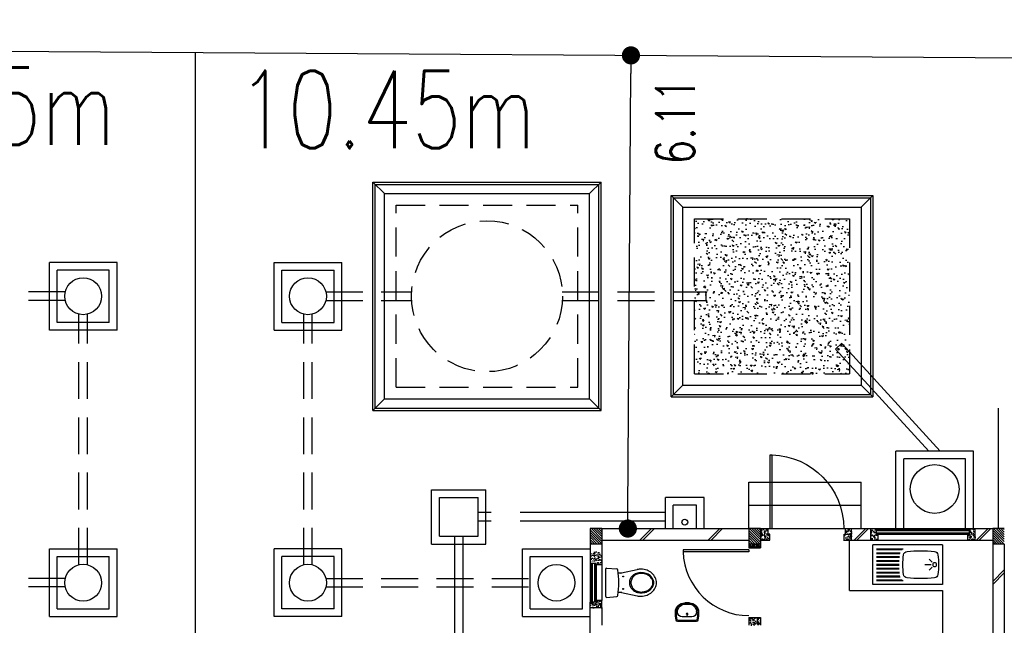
# Model space of a CAD drawing. Header units: millimetres. Extents: x 301 to 1479, y 491 to 1341.
# Tile 165 of 256: x 392 to 404, y 691 to 699. Entities that reach past the tile are written whole.
import ezdxf

# ---------------------------------------------------------------- set-up
doc = ezdxf.new("R2010")
doc.units = ezdxf.units.MM
doc.header["$LTSCALE"] = 1.5
doc.header["$MEASUREMENT"] = 0
for name, pattern in [('HIDDEN', [0.375, 0.25, -0.125]), ('HIDDEN2', [4.7625, 3.175, -1.5875]), ('PHANTOM2', [1.25, 0.625, -0.125, 0.125, -0.125, 0.125, -0.125])]:
    doc.linetypes.add(name, pattern=pattern)
for name, color, linetype in [('AP&SA', 254, 'HIDDEN'), ('Blk', 7, 'Continuous'), ('Block', 46, 'Continuous'), ('boundary', 3, 'Continuous'), ('Boundary Wall', 64, 'Continuous'), ('BWCN', 4, 'Continuous'), ('DIM', 6, 'Continuous'), ('DOOR', 3, 'Continuous'), ('Ele', 8, 'Continuous'), ('HATCH', 7, 'Continuous'), ('Hatch Aggregate', 252, 'Continuous'), ('Hatch Col. C1 GF Ext.', 84, 'Continuous'), ('Hatch Stub Col', 251, 'Continuous'), ('Kerb', 251, 'Continuous'), ('P. Grease Trap', 64, 'Continuous'), ('P. Septic tank', 2, 'Continuous'), ('P. Sewr Manhole', 49, 'Continuous'), ('PVC Pipe 110', 69, 'Continuous'), ('PVC RWP 75', 77, 'Continuous'), ('PVC Sewer Pipe 110', 24, 'Continuous'), ('SANIT', 8, 'Continuous'), ('TEXT', 7, 'Continuous'), ('WINDOW', 1, 'Continuous')]:
    doc.layers.add(name, color=color, linetype=linetype)
doc.styles.add('RS1', font='romans.shx', dxfattribs={"width": 0.75, "height": 0.5})
doc.styles.add('RS2', font='romans.shx', dxfattribs={"width": 0.75, "height": 1})
doc.dimstyles.new('Souillac5', dxfattribs={"dimscale": 0.5, "dimtxt": 0.5, "dimasz": 0.47, "dimexe": 0, "dimexo": 1, "dimgap": 0.5, "dimtad": 1, "dimzin": 0, "dimdsep": 46, "dimtxsty": 'RS1', "dimblk": 'DOT', "dimcen": 3, "dimse1": 1, "dimse2": 1, "dimclrd": 6, "dimclre": 6, "dimclrt": 7, "dimaunit": 1, "dimadec": 0, "dimazin": 0, "dimtfac": 1, "dimtofl": 0, "dimtmove": 1, "dimatfit": 3, "dimfxl": 1, "dimtolj": 1, "dimtzin": 0, "dimlwe": -1, "dimarcsym": 0})
pattern_1 = [(50, (427.129014, 162.062746), (0.071726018, -0.0062752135), [0.0075, -0.0825]), (355, (427.129014, 162.062746), (-0.013875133, 0.075219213), [0.006, -0.066]), (100.451444, (427.13499, 162.06222), (0.057850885, 0.068943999), [0.006374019, -0.070114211]), (46.1842, (427.12901, 162.08275), (0.106724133, -0.016551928), [0.01125, -0.12375]), (96.635635, (427.13791, 162.08137), (0.093466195, 0.09741186), [0.009561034, -0.105171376]), (351.184164, (427.12901, 162.08275), (0.093466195, 0.09741186), [0.009, -0.099]), (21, (427.139014, 162.077746), (0.059690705, -0.040261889), [0.0075, -0.0825]), (326, (427.139014, 162.077746), (0.024331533, 0.072515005), [0.006, -0.066]), (71.451445, (427.14399, 162.07439), (0.084022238, 0.032253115), [0.006374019, -0.070114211]), (37.5, (427.129014, 162.062746), (0.0012159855, 0.0332893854), [0, -0.0652, 0, -0.067, 0, -0.06625]), (7.5, (427.129014, 162.062746), (0.0263069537, 0.0394411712), [0, -0.0382, 0, -0.0637, 0, -0.02525]), (327.5, (427.106714, 162.062746), (0.0533822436, -0.0022554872), [0, -0.025, 0, -0.078, 0, -0.1035]), (317.5, (427.096714, 162.062746), (0.058318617, 0.010010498), [0, -0.0325, 0, -0.0518, 0, -0.0735])]
pattern_2 = [(315, (448.28546, 157.028336), (0.0154679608, 0.0154679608), [])]
pattern_3 = [(50, (427.229014, 162.212746), (0.071726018, -0.0062752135), [0.0075, -0.0825]), (355, (427.229014, 162.212746), (-0.013875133, 0.075219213), [0.006, -0.066]), (100.451444, (427.23499, 162.21222), (0.057850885, 0.068943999), [0.006374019, -0.070114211]), (46.1842, (427.22901, 162.23275), (0.106724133, -0.016551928), [0.01125, -0.12375]), (96.635635, (427.23791, 162.23137), (0.093466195, 0.09741186), [0.009561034, -0.105171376]), (351.184164, (427.22901, 162.23275), (0.093466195, 0.09741186), [0.009, -0.099]), (21, (427.239014, 162.227746), (0.059690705, -0.040261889), [0.0075, -0.0825]), (326, (427.239014, 162.227746), (0.024331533, 0.072515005), [0.006, -0.066]), (71.451445, (427.24399, 162.22439), (0.084022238, 0.032253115), [0.006374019, -0.070114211]), (37.5, (427.229014, 162.212746), (0.0012159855, 0.0332893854), [0, -0.0652, 0, -0.067, 0, -0.06625]), (7.5, (427.229014, 162.212746), (0.0263069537, 0.0394411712), [0, -0.0382, 0, -0.0637, 0, -0.02525]), (327.5, (427.206714, 162.212746), (0.0533822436, -0.0022554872), [0, -0.025, 0, -0.078, 0, -0.1035]), (317.5, (427.196714, 162.212746), (0.058318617, 0.010010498), [0, -0.0325, 0, -0.0518, 0, -0.0735])]

# ---------------------------------------------------------------- blocks, each defined once
blk = doc.blocks.new('SSBSD90')
at = {"layer": 'Ele'}
for p, q in [((-900, 510), (0, 510)), ((-900, 510), (-900, 0)), ((0, 0), (0, 510)), ((-50, 460), (-395, 460)), ((-50, 450), (-382, 450)), ((-50, 410), (-355, 410)), ((-50, 400), (-352, 400)), ((-768, 287), (-729, 326)), ((-755, 255), (-675, 255)), ((-50, 360), (-346, 360)), ((-50, 350), (-345, 350)), ((-50, 310), (-342, 310)), ((-50, 300), (-341, 300)), ((-50, 260), (-340, 260)), ((-768, 223), (-729, 184)), ((-50, 150), (-346, 150)), ((-50, 160), (-345, 160)), ((-50, 200), (-342, 200)), ((-50, 210), (-341, 210)), ((-50, 250), (-340, 250)), ((-900, 0), (0, 0)), ((-50, 50), (-395, 50)), ((-50, 60), (-382, 60)), ((-50, 100), (-355, 100)), ((-50, 110), (-352, 110))]:
    blk.add_line(p, q, dxfattribs=at)
blk.add_circle((-800, 255), 25, dxfattribs=at)
for centre, radius, start, end in [((65, 255), 915, 172.0164, 187.9836), ((-792, 375), 50, 96.577, 172.0164), ((-620, -1113), 1548, 83.423, 96.577), ((-448, 375), 50, 7.9836, 83.423), ((-1305, 255), 915, 352.0164, 7.9836), ((-792, 135), 50, 187.9836, 263.423), ((-448, 135), 50, 276.577, 352.0164), ((-620, 1623), 1548, 263.423, 276.577)]:
    blk.add_arc(centre, radius, start, end, dxfattribs=at)
blk = doc.blocks.new('WC')
at = {"layer": 'SANIT'}
for p, q in [((-179, 0), (179, 0)), ((-189, -11), (-178, -142)), ((189, -11), (178, -142)), ((-127, -205), (-170, -408)), ((-125, -185), (-125, -161)), ((125, -185), (125, -161)), ((127, -205), (170, -408))]:
    blk.add_line(p, q, dxfattribs=at)
for points in [[(130, -455, 0.086378), (120, -397, 0.092622), (92, -349, 0.103078), (49, -316, 0.111925), (0, -305, 0.111925), (-49, -316, 0.103078), (-92, -349, 0.092622), (-120, -397, 0.086378), (-130, -455, 0.086378)], [(120, -455, 0.091554), (111, -405, 0.095342), (85, -363, 0.101238), (45, -335, 0.105842), (0, -325, 0.105842), (-45, -335, 0.101238), (-85, -363, 0.095342), (-111, -405, 0.091554), (-120, -455, 0.091554)], [(-175, -455, 0.087147), (-161, -533, 0.093047), (-124, -596, 0.102819), (-66, -640, 0.110985), (0, -655, 0.110985), (66, -640, 0.102819), (124, -596, 0.093047), (161, -533, 0.087147), (175, -455, 0.052217), (170, -408, 0.093047)], [(-170, -408, 0.052217), (-175, -455, 0.087147)], [(-130, -455, 0.079027), (-120, -520, 0.088191), (-92, -572, 0.105253), (-48, -608, 0.121599), (0, -620, 0.121599), (48, -608, 0.105253), (92, -572, 0.088191), (120, -520, 0.079027), (130, -455, 0.079027)], [(-120, -455, 0.077736), (-110, -516, 0.087342), (-85, -565, 0.105569), (-44, -599, 0.12344), (0, -610, 0.12344), (44, -599, 0.105569), (85, -565, 0.087342), (110, -516, 0.077736), (120, -455, 0.077736)]]:
    blk.add_lwpolyline(points, format="xyb", dxfattribs=at)
for centre in [(-80, -225), (80, -225)]:
    blk.add_circle(centre, 6, dxfattribs=at)
for centre, radius, start, end in [((-179, -10), 10, 90, 185.0425), ((179, -10), 10, 354.9575, 90), ((-163, -140), 15, 185.0425, 259.608), ((0, 746), 916, 259.608, 280.392), ((-225, -185), 100, 348.0437, 0), ((225, -185), 100, 180, 191.9563), ((163, -140), 15, 280.392, 354.9575)]:
    blk.add_arc(centre, radius, start, end, dxfattribs=at)
blk = doc.blocks.new('Wh1')
at = {"layer": 'SANIT'}
for p, q in [((197, 0), (-197, 0)), ((-205, -200), (-205, -217)), ((197, -20), (-197, -20)), ((105, -100), (-105, -100)), ((205, -200), (205, -217)), ((50, -380), (-50, -380)), ((50, -400), (-50, -400)), ((-30, -373), (30, -373))]:
    blk.add_line(p, q, dxfattribs=at)
blk.add_circle((0, -154), 20, dxfattribs=at)
for centre, radius, start, end in [((0, -200), 250, 180, 180), ((0, -200), 250, 0, 0), ((-197, -35), 35, 90, 167.7776), ((197, -35), 35, 12.2224, 90), ((567, -201), 817, 167.7776, 179.9598), ((-50, -200), 200, 180, 270), ((567, -201), 797, 167.7776, 179.9598), ((-50, -200), 180, 180, 270), ((-197, -35), 15, 90, 167.7776), ((-105, -200), 100, 90, 180), ((50, -200), 180, 270, 0), ((50, -200), 200, 270, 0), ((105, -200), 100, 0, 90), ((197, -35), 15, 12.2224, 90), ((-567, -201), 797, 0.0402, 12.2224), ((-567, -201), 817, 0.0402, 12.2224), ((-30, -197), 176, 186.7076, 270.013), ((30, -197), 176, 269.987, 353.2924)]:
    blk.add_arc(centre, radius, start, end, dxfattribs=at)
blk = doc.blocks.new('Dr900')
at = {"layer": 'DOOR'}
for p, q in [((-50, 0), (-50, 850)), ((-25, 850), (-50, 850)), ((-25, 0), (-25, 850)), ((-25, 0), (-50, 0))]:
    blk.add_line(p, q, dxfattribs=at)
blk.add_arc((-24, 0), 851, 91.728, 179.9822, dxfattribs=at)
blk = doc.blocks.new('Dr1000')
at = {"layer": 'DOOR'}
for p, q in [((-50, 0), (-50, 950)), ((-25, 950), (-50, 950)), ((-25, 0), (-25, 950)), ((-25, 0), (-50, 0))]:
    blk.add_line(p, q, dxfattribs=at)
blk.add_arc((-24, 0), 951, 91.542, 179.9858, dxfattribs=at)
blk = doc.blocks.new('SSSU-D3')
at = {"layer": 'Hatch Aggregate'}
h = blk.add_hatch(dxfattribs=at)
h.set_pattern_fill('AR-CONC', color=256, scale=0.03, angle=90)
h.set_pattern_definition([(140, (33579.427, -774173.30486), (0.018825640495, 0.21517805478), [0.0225, -0.2475]), (85, (33579.427, -774173.30486), (-0.22565764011, -0.041625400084), [0.018, -0.198]), (190.45144446, (33579.42857, -774173.28693), (-0.20683199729, 0.17355265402), [0.0191220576, -0.2103426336]), (136.1842, (33579.367, -774173.30486), (0.04965578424, 0.3201723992), [0.03375, -0.37125]), (186.63563549, (33579.37114, -774173.27818), (-0.29223558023, 0.2803985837), [0.0286831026, -0.315514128]), (81.18416399, (33579.367, -774173.30486), (-0.29223558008, 0.28039858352), [0.027, -0.2970000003]), (111, (33579.382, -774173.27486), (0.1207856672, 0.179072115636), [0.0225, -0.2475]), (56, (33579.382, -774173.27486), (-0.217545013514, 0.072994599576), [0.018, -0.198]), (161.45144474, (33579.39207, -774173.25994), (-0.09675934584, 0.25206671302), [0.019122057, -0.2103426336]), (127.5, (33579.427, -774173.304864), (-0.0998681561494, 0.003647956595), [0, -0.1956, 0, -0.201, 0, -0.19875]), (97.5, (33579.427, -774173.30486), (-0.118323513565, 0.078920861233), [0, -0.1146, 0, -0.1911, 0, -0.07575]), (57.5, (33579.427, -774173.371764), (0.00676646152, 0.160146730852), [0, -0.075, 0, -0.234, 0, -0.3105]), (47.5, (33579.427, -774173.40176), (-0.0300314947, 0.174955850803), [0, -0.0975, 0, -0.1554, 0, -0.2205])])
h.paths.add_polyline_path([(4.45, 11.8), (2.445, 11.8), (2.445, 9.8), (4.45, 9.8)])
at = {"layer": 'Hatch Col. C1 GF Ext.'}
h = blk.add_hatch(dxfattribs=at)
h.set_pattern_fill('ANSI31', color=256, scale=0.175, angle=-90)
h.set_pattern_definition(pattern_2)
h.paths.add_polyline_path([(1.1, 7.6), (1.25, 7.6), (1.25, 7.8), (1.1, 7.8)])
h = blk.add_hatch(dxfattribs=at)
h.set_pattern_fill('ANSI31', color=256, scale=0.175, angle=-90)
h.set_pattern_definition(pattern_2)
h.paths.add_polyline_path([(3.15, 7.6), (3.3, 7.6), (3.3, 7.8), (3.15, 7.8)])
h = blk.add_hatch(dxfattribs=at)
h.set_pattern_fill('ANSI31', color=256, scale=0.175, angle=-90)
h.set_pattern_definition(pattern_2)
h.paths.add_polyline_path([(6.3, 7.6), (6.45, 7.6), (6.45, 7.8), (6.3, 7.8)])
at = {"layer": 'Hatch Stub Col', "linetype": 'ByBlock'}
h = blk.add_hatch(dxfattribs=at)
h.set_pattern_fill('AR-CONC', color=256, scale=0.01, angle=720)
h.set_pattern_definition([(50, (427.129014, 162.212746), (0.071726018, -0.0062752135), [0.0075, -0.0825]), (355, (427.129014, 162.212746), (-0.013875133, 0.075219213), [0.006, -0.066]), (100.451444, (427.13499, 162.21222), (0.057850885, 0.068943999), [0.006374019, -0.070114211]), (46.1842, (427.12901, 162.23275), (0.106724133, -0.016551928), [0.01125, -0.12375]), (96.635635, (427.13791, 162.23137), (0.093466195, 0.09741186), [0.009561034, -0.105171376]), (351.184164, (427.12901, 162.23275), (0.093466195, 0.09741186), [0.009, -0.099]), (21, (427.139014, 162.227746), (0.059690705, -0.040261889), [0.0075, -0.0825]), (326, (427.139014, 162.227746), (0.024331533, 0.072515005), [0.006, -0.066]), (71.451445, (427.14399, 162.22439), (0.084022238, 0.032253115), [0.006374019, -0.070114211]), (37.5, (427.129014, 162.212746), (0.0012159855, 0.0332893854), [0, -0.0652, 0, -0.067, 0, -0.06625]), (7.5, (427.129014, 162.212746), (0.0263069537, 0.0394411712), [0, -0.0382, 0, -0.0637, 0, -0.02525]), (327.5, (427.106714, 162.212746), (0.0533822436, -0.0022554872), [0, -0.025, 0, -0.078, 0, -0.1035]), (317.5, (427.096714, 162.212746), (0.058318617, 0.010010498), [0, -0.0325, 0, -0.0518, 0, -0.0735])])
h.paths.add_polyline_path([(3.4, 7.8), (3.3, 7.8), (3.3, 7.65), (3.42, 7.65), (3.42, 7.725), (3.4, 7.725)])
h = blk.add_hatch(dxfattribs=at)
h.set_pattern_fill('AR-CONC', color=256, scale=0.01, angle=720)
h.set_pattern_definition([(50, (427.279014, 162.212746), (0.071726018, -0.0062752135), [0.0075, -0.0825]), (355, (427.279014, 162.212746), (-0.013875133, 0.075219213), [0.006, -0.066]), (100.451444, (427.28499, 162.21222), (0.057850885, 0.068943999), [0.006374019, -0.070114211]), (46.1842, (427.27901, 162.23275), (0.106724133, -0.016551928), [0.01125, -0.12375]), (96.635635, (427.28791, 162.23137), (0.093466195, 0.09741186), [0.009561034, -0.105171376]), (351.184164, (427.27901, 162.23275), (0.093466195, 0.09741186), [0.009, -0.099]), (21, (427.289014, 162.227746), (0.059690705, -0.040261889), [0.0075, -0.0825]), (326, (427.289014, 162.227746), (0.024331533, 0.072515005), [0.006, -0.066]), (71.451445, (427.29399, 162.22439), (0.084022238, 0.032253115), [0.006374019, -0.070114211]), (37.5, (427.279014, 162.212746), (0.0012159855, 0.0332893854), [0, -0.0652, 0, -0.067, 0, -0.06625]), (7.5, (427.279014, 162.212746), (0.0263069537, 0.0394411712), [0, -0.0382, 0, -0.0637, 0, -0.02525]), (327.5, (427.256714, 162.212746), (0.0533822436, -0.0022554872), [0, -0.025, 0, -0.078, 0, -0.1035]), (317.5, (427.246714, 162.212746), (0.058318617, 0.010010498), [0, -0.0325, 0, -0.0518, 0, -0.0735])])
h.paths.add_polyline_path([(4.475, 7.8), (4.4, 7.8), (4.4, 7.725), (4.38, 7.725), (4.38, 7.65), (4.475, 7.65)])
h = blk.add_hatch(dxfattribs=at)
h.set_pattern_fill('AR-CONC', color=256, scale=0.01, angle=720)
h.set_pattern_definition(pattern_3)
h.paths.add_polyline_path([(4.82, 7.725), (4.8, 7.725), (4.8, 7.8), (4.725, 7.8), (4.725, 7.65), (4.82, 7.65)])
h = blk.add_hatch(dxfattribs=at)
h.set_pattern_fill('AR-CONC', color=256, scale=0.01, angle=720)
h.set_pattern_definition(pattern_3)
h.paths.add_polyline_path([(6.075, 7.8), (6, 7.8), (6, 7.725), (5.98, 7.725), (5.98, 7.65), (6.075, 7.65)])
h = blk.add_hatch(dxfattribs=at)
h.set_pattern_fill('AR-CONC', color=256, scale=0.005, angle=720)
h.set_pattern_definition([(50, (427.129014, 162.212746), (0.0358630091, -0.0031376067), [0.00375, -0.04125]), (355, (427.129014, 162.212746), (-0.0069375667, 0.0376096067), [0.003, -0.033]), (100.4514445, (427.132003, 162.212485), (0.0289254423, 0.0344719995), [0.0031870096, -0.0350571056]), (46.1842, (427.129014, 162.222746), (0.0533620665, -0.008275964), [0.005625, -0.061875]), (96.635635, (427.13346, 162.222056), (0.046733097, 0.04870593), [0.004780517, -0.052585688]), (351.184164, (427.129014, 162.222746), (0.046733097, 0.04870593), [0.0045, -0.0495]), (21, (427.134014, 162.220246), (0.0298453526, -0.0201309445), [0.00375, -0.04125]), (326, (427.134014, 162.220246), (0.0121657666, 0.0362575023), [0.003, -0.033]), (71.451445, (427.1365, 162.21857), (0.0420111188, 0.0161265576), [0.0031870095, -0.0350571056]), (37.5, (427.129014, 162.212746), (0.00060799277, 0.0166446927), [0, -0.0326, 0, -0.0335, 0, -0.033125]), (7.5, (427.129014, 162.212746), (0.0131534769, 0.0197205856), [0, -0.0191, 0, -0.03185, 0, -0.012625]), (327.5, (427.117864, 162.212746), (0.0266911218, -0.0011277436), [0, -0.0125, 0, -0.039, 0, -0.05175]), (317.5, (427.112864, 162.212746), (0.0291593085, 0.0050052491), [0, -0.01625, 0, -0.0259, 0, -0.03675])])
h.paths.add_polyline_path([(3.3, 7.55), (3.3, 7.6), (3.15, 7.6), (3.15, 7.55)])
h = blk.add_hatch(dxfattribs=at)
h.set_pattern_fill('AR-CONC', color=256, scale=0.01, angle=720)
h.set_pattern_definition(pattern_1)
h.paths.add_polyline_path([(1.175, 7.35), (1.175, 7.33), (1.25, 7.33), (1.25, 7.5), (1.1, 7.5), (1.1, 7.35)])
h = blk.add_hatch(dxfattribs=at)
h.set_pattern_fill('AR-CONC', color=256, scale=0.01, angle=720)
h.set_pattern_definition(pattern_1)
h.paths.add_polyline_path([(1.25, 6.775), (1.25, 6.87), (1.175, 6.87), (1.175, 6.85), (1.1, 6.85), (1.1, 6.775)])
h = blk.add_hatch(dxfattribs=at)
h.set_pattern_fill('AR-CONC', color=256, scale=0.01, angle=720)
h.set_pattern_definition([(50, (427.129014, 162.012746), (0.071726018, -0.0062752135), [0.0075, -0.0825]), (355, (427.129014, 162.012746), (-0.013875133, 0.075219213), [0.006, -0.066]), (100.451444, (427.13499, 162.01222), (0.057850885, 0.068943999), [0.006374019, -0.070114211]), (46.1842, (427.12901, 162.03275), (0.106724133, -0.016551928), [0.01125, -0.12375]), (96.635635, (427.13791, 162.03137), (0.093466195, 0.09741186), [0.009561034, -0.105171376]), (351.184164, (427.12901, 162.03275), (0.093466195, 0.09741186), [0.009, -0.099]), (21, (427.139014, 162.027746), (0.059690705, -0.040261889), [0.0075, -0.0825]), (326, (427.139014, 162.027746), (0.024331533, 0.072515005), [0.006, -0.066]), (71.451445, (427.14399, 162.02439), (0.084022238, 0.032253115), [0.006374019, -0.070114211]), (37.5, (427.129014, 162.012746), (0.0012159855, 0.0332893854), [0, -0.0652, 0, -0.067, 0, -0.06625]), (7.5, (427.129014, 162.012746), (0.0263069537, 0.0394411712), [0, -0.0382, 0, -0.0637, 0, -0.02525]), (327.5, (427.106714, 162.012746), (0.0533822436, -0.0022554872), [0, -0.025, 0, -0.078, 0, -0.1035]), (317.5, (427.096714, 162.012746), (0.058318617, 0.010010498), [0, -0.0325, 0, -0.0518, 0, -0.0735])])
h.paths.add_polyline_path([(3.3, 6.65), (3.3, 6.55), (3.15, 6.55), (3.15, 6.65)])
at = {"layer": 'AP&SA', "linetype": 'HIDDEN'}
for p, q in [((-1.41, 11.975), (0.94, 11.975)), ((-1.41, 9.625), (-1.41, 11.975)), ((0.94, 9.625), (0.94, 11.975)), ((2.445, 9.8), (2.445, 11.8)), ((2.445, 11.8), (4.45, 11.8)), ((4.45, 11.8), (4.45, 9.8)), ((2.445, 9.8), (4.45, 9.8)), ((-1.41, 9.625), (0.94, 9.625))]:
    blk.add_line(p, q, dxfattribs=at)
at = {"layer": 'Block', "linetype": 'ByBlock'}
for p, q in [((1.25, 7.8), (3.15, 7.8)), ((4.475, 7.8), (4.725, 7.8)), ((6.075, 7.8), (6.3, 7.8)), ((1.25, 7.65), (3.15, 7.65)), ((4.475, 7.65), (4.725, 7.65)), ((6.075, 7.65), (6.3, 7.65)), ((6.3, 7.6), (6.3, 3.3)), ((6.45, 7.6), (6.45, 3.3)), ((1.1, 6.175), (1.1, 6.775)), ((1.25, 6.775), (1.25, 6.55))]:
    blk.add_line(p, q, dxfattribs=at)
at = {"layer": 'Boundary Wall', "linetype": 'ByBlock'}
blk.add_line((6.375, 7.8), (6.375, 9.355), dxfattribs=at)
at = {"layer": 'BWCN'}
for p, q in [((1.25, 7.8), (1.1, 7.8)), ((1.1, 7.8), (1.1, 7.6)), ((1.25, 7.8), (1.25, 7.6)), ((3.3, 7.8), (3.15, 7.8)), ((3.15, 7.8), (3.15, 7.6)), ((3.3, 7.8), (3.3, 7.6)), ((3.3, 7.8), (3.4, 7.8)), ((3.4, 7.725), (3.4, 7.8)), ((4.4, 7.8), (4.475, 7.8)), ((4.4, 7.725), (4.4, 7.8)), ((4.475, 7.65), (4.475, 7.8)), ((4.725, 7.65), (4.725, 7.8)), ((4.725, 7.8), (4.8, 7.8)), ((4.8, 7.725), (4.8, 7.8)), ((6, 7.725), (6, 7.8)), ((6, 7.8), (6.075, 7.8)), ((6.075, 7.65), (6.075, 7.8)), ((6.45, 7.8), (6.3, 7.8)), ((6.3, 7.8), (6.3, 7.6)), ((3.3, 7.65), (3.42, 7.65)), ((3.42, 7.725), (3.4, 7.725)), ((3.42, 7.65), (3.42, 7.725)), ((4.38, 7.65), (4.38, 7.725)), ((4.38, 7.725), (4.4, 7.725)), ((4.38, 7.65), (4.475, 7.65)), ((4.725, 7.65), (4.82, 7.65)), ((4.82, 7.725), (4.8, 7.725)), ((4.82, 7.65), (4.82, 7.725)), ((5.98, 7.65), (5.98, 7.725)), ((5.98, 7.725), (6, 7.725)), ((5.98, 7.65), (6.075, 7.65)), ((1.25, 7.6), (1.1, 7.6)), ((1.1, 7.6), (1.1, 7.35)), ((1.25, 7.6), (1.25, 7.33)), ((3.3, 7.6), (3.15, 7.6)), ((3.15, 7.6), (3.15, 7.55)), ((3.15, 7.55), (3.3, 7.55)), ((3.3, 7.6), (3.3, 7.55)), ((6.45, 7.6), (6.3, 7.6)), ((1.175, 7.35), (1.1, 7.35)), ((1.175, 7.33), (1.175, 7.35)), ((1.25, 7.33), (1.175, 7.33)), ((1.1, 6.775), (1.1, 6.85)), ((1.175, 6.85), (1.1, 6.85)), ((1.25, 6.775), (1.1, 6.775)), ((1.25, 6.87), (1.175, 6.87)), ((1.175, 6.87), (1.175, 6.85)), ((1.25, 6.775), (1.25, 6.87)), ((3.15, 6.65), (3.3, 6.65)), ((3.15, 6.65), (3.15, 6.55)), ((3.3, 6.65), (3.3, 6.55))]:
    blk.add_line(p, q, dxfattribs=at)
at = {"layer": 'Ele'}
for p, q in [((3.15, 7.8), (3.15, 8.4)), ((3.15, 8.4), (4.6, 8.4)), ((4.6, 7.8), (4.6, 8.4)), ((3.15, 8.1), (4.6, 8.1)), ((1.296, 7.8), (2.171, 7.8)), ((3.4, 7.8), (4.4, 7.8)), ((4.8, 7.8), (6, 7.8)), ((4.8, 7.79), (6, 7.79)), ((4.45, 7), (4.45, 7.65)), ((4.8, 7.73), (6, 7.73)), ((4.82, 7.725), (5.98, 7.725)), ((4.82, 7.65), (5.98, 7.65)), ((1.1, 7.35), (1.1, 6.85)), ((1.11, 7.35), (1.11, 6.85)), ((1.17, 7.35), (1.17, 6.85)), ((1.175, 7.33), (1.175, 6.87)), ((1.25, 7.33), (1.25, 6.87)), ((4.45, 7), (5.65, 7)), ((5.65, 7), (5.65, 5.8))]:
    blk.add_line(p, q, dxfattribs=at)
at = {"layer": 'HATCH'}
for p, q in [((1.742, 7.65), (1.892, 7.8)), ((1.778, 7.65), (1.928, 7.8)), ((2.625, 7.65), (2.775, 7.8)), ((2.66, 7.65), (2.81, 7.8)), ((4.509, 7.65), (4.659, 7.8)), ((4.544, 7.65), (4.694, 7.8)), ((6.092, 7.65), (6.242, 7.8)), ((6.127, 7.65), (6.277, 7.8)), ((6.3, 7.115), (6.45, 7.265)), ((6.3, 7.079), (6.45, 7.229))]:
    blk.add_line(p, q, dxfattribs=at)
at = {"layer": 'Kerb'}
for p, q in [((-1.71, 9.325), (-1.71, 12.275)), ((-1.71, 12.275), (1.24, 12.275)), ((-1.71, 12.275), (-1.56, 12.125)), ((-1.68, 9.355), (-1.68, 12.245)), ((-1.68, 12.245), (1.21, 12.245)), ((1.24, 12.275), (1.09, 12.125)), ((1.21, 9.355), (1.21, 12.245)), ((1.24, 9.325), (1.24, 12.275)), ((-1.56, 12.125), (1.09, 12.125)), ((-1.56, 9.475), (-1.56, 12.125)), ((1.09, 9.475), (1.09, 12.125)), ((2.145, 9.5), (2.145, 12.1)), ((2.145, 12.1), (4.75, 12.1)), ((2.295, 11.95), (2.145, 12.1)), ((4.6, 11.95), (4.75, 12.1)), ((4.75, 12.1), (4.75, 9.5)), ((2.175, 9.53), (2.175, 12.07)), ((2.175, 12.07), (4.72, 12.07)), ((4.72, 12.07), (4.72, 9.53)), ((2.295, 9.65), (2.295, 11.95)), ((2.295, 11.95), (4.6, 11.95)), ((4.6, 11.95), (4.6, 9.65)), ((-2.985, 10.363), (-2.985, 11.238)), ((-2.985, 11.238), (-2.11, 11.238)), ((-2.11, 10.363), (-2.11, 11.238)), ((15.885, 11.238), (15.01, 11.238)), ((15.01, 10.363), (15.01, 11.238)), ((15.885, 10.363), (15.885, 11.238)), ((-2.885, 10.463), (-2.885, 11.138)), ((-2.885, 11.138), (-2.21, 11.138)), ((-2.21, 10.463), (-2.21, 11.138)), ((15.785, 11.138), (15.11, 11.138)), ((15.11, 10.463), (15.11, 11.138)), ((15.785, 10.463), (15.785, 11.138)), ((-2.885, 10.463), (-2.21, 10.463)), ((15.785, 10.463), (15.11, 10.463)), ((-2.985, 10.363), (-2.11, 10.363)), ((15.885, 10.363), (15.01, 10.363)), ((2.295, 9.65), (2.145, 9.5)), ((2.295, 9.65), (4.6, 9.65)), ((4.6, 9.65), (4.75, 9.5)), ((-1.71, 9.325), (-1.56, 9.475)), ((-1.56, 9.475), (1.09, 9.475)), ((1.24, 9.325), (1.09, 9.475)), ((2.145, 9.5), (4.75, 9.5)), ((2.175, 9.53), (4.72, 9.53)), ((-1.71, 9.325), (1.24, 9.325)), ((-1.68, 9.355), (1.21, 9.355)), ((5.05, 7.8), (5.05, 8.8)), ((6.05, 8.8), (5.05, 8.8)), ((6.05, 7.8), (6.05, 8.8)), ((5.15, 7.8), (5.15, 8.7)), ((5.95, 8.7), (5.15, 8.7)), ((5.95, 7.8), (5.95, 8.7)), ((-0.95, 8.3), (-0.25, 8.3)), ((-0.95, 7.6), (-0.95, 8.3)), ((-0.25, 7.6), (-0.25, 8.3)), ((-0.85, 8.2), (-0.35, 8.2)), ((-0.85, 7.7), (-0.85, 8.2)), ((-0.35, 7.7), (-0.35, 8.2)), ((2.571, 8.2), (2.071, 8.2)), ((2.071, 7.8), (2.071, 8.2)), ((2.571, 7.8), (2.571, 8.2)), ((2.171, 7.8), (2.171, 8.1)), ((2.471, 8.1), (2.171, 8.1)), ((2.471, 7.8), (2.471, 8.1)), ((-0.85, 7.7), (-0.35, 7.7)), ((-2.985, 6.663), (-2.985, 7.538)), ((-2.11, 7.538), (-2.985, 7.538)), ((-2.11, 6.663), (-2.11, 7.538)), ((-0.95, 7.6), (-0.25, 7.6)), ((0.225, 6.663), (0.225, 7.538)), ((0.225, 7.538), (1.1, 7.538)), ((15.01, 7.538), (15.885, 7.538)), ((15.01, 6.663), (15.01, 7.538)), ((15.885, 6.663), (15.885, 7.538)), ((-2.885, 6.763), (-2.885, 7.438)), ((-2.21, 7.438), (-2.885, 7.438)), ((-2.21, 6.763), (-2.21, 7.438)), ((0.325, 6.763), (0.325, 7.438)), ((0.325, 7.438), (1, 7.438)), ((1, 6.763), (1, 7.438)), ((15.11, 7.438), (15.785, 7.438)), ((15.11, 6.763), (15.11, 7.438)), ((15.785, 6.763), (15.785, 7.438)), ((-2.21, 6.763), (-2.885, 6.763)), ((0.325, 6.763), (1, 6.763)), ((15.11, 6.763), (15.785, 6.763)), ((-2.11, 6.663), (-2.985, 6.663)), ((0.225, 6.663), (1.1, 6.663)), ((15.01, 6.663), (15.885, 6.663))]:
    blk.add_line(p, q, dxfattribs=at)
at = {"layer": 'P. Grease Trap'}
blk.add_circle((5.55, 8.31), 0.315, dxfattribs=at)
at = {"layer": 'P. Septic tank', "linetype": 'HIDDEN'}
blk.add_circle((-0.235, 10.8), 0.975, dxfattribs=at)
at = {"layer": 'P. Sewr Manhole'}
for centre, radius in [((-2.548, 10.8), 0.238), ((15.447, 10.8), 0.238), ((-2.548, 7.1), 0.238), ((0.663, 7.1), 0.237), ((15.447, 7.1), 0.238)]:
    blk.add_circle(centre, radius, dxfattribs=at)
at = {"layer": 'PVC Pipe 110', "linetype": 'PHANTOM2', "ltscale": 2}
for p, q in [((4.349, 10.192), (4.268, 10.118)), ((5.622, 8.8), (4.349, 10.192)), ((5.473, 8.8), (4.268, 10.118)), ((2.071, 8.005), (-0.35, 8.005)), ((2.071, 7.895), (-0.35, 7.895)), ((-0.655, 7.7), (-0.655, 5.15)), ((-0.545, 7.7), (-0.545, 5.15))]:
    blk.add_line(p, q, dxfattribs=at)
at = {"layer": 'PVC RWP 75'}
blk.add_circle((2.321, 7.882), 0.0375, dxfattribs=at)
at = {"layer": 'PVC Sewer Pipe 110', "linetype": 'HIDDEN2', "ltscale": 0.1}
for p, q in [((-2.316, 10.855), (-1.208, 10.855)), ((0.738, 10.855), (2.595, 10.855)), ((15.216, 10.855), (14.108, 10.855)), ((-2.316, 10.745), (-1.208, 10.745)), ((0.738, 10.745), (2.595, 10.745)), ((15.216, 10.745), (14.108, 10.745)), ((-2.603, 7.331), (-2.603, 10.569)), ((-2.493, 7.331), (-2.493, 10.569)), ((15.392, 7.331), (15.392, 10.569)), ((15.502, 7.331), (15.502, 10.569)), ((-2.316, 7.155), (0.431, 7.155)), ((15.216, 7.155), (12.469, 7.155)), ((-2.316, 7.045), (0.431, 7.045)), ((15.216, 7.045), (12.469, 7.045))]:
    blk.add_line(p, q, dxfattribs=at)
at = {"layer": 'PVC Sewer Pipe 110', "linetype": 'HIDDEN2'}
blk.add_line((2.595, 10.855), (2.595, 10.745), dxfattribs=at)
at = {"layer": 'WINDOW'}
for p, q in [((4.8, 7.775), (6, 7.775)), ((4.8, 7.745), (6, 7.745))]:
    blk.add_line(p, q, dxfattribs=at)
at = {"layer": 'WINDOW', "linetype": 'HIDDEN2', "ltscale": 0.5}
for p, q in [((1.125, 7.35), (1.125, 6.85)), ((1.155, 7.35), (1.155, 6.85))]:
    blk.add_line(p, q, dxfattribs=at)
at = {"layer": 'DOOR', "xscale": -0.001, "yscale": 0.001, "zscale": 0.001}
blk.add_blockref('Dr1000', (3.4, 7.8), dxfattribs=at)
at = {"layer": 'DOOR', "xscale": 0.001, "yscale": 0.001, "zscale": 0.001, "rotation": 90}
blk.add_blockref('Dr900', (3.15, 7.55), dxfattribs=at)
at = {"layer": 'SANIT', "xscale": 0.001, "yscale": 0.001, "zscale": 0.001, "rotation": 89.99999999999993}
blk.add_blockref('WC', (1.3, 7.1), dxfattribs=at)
at = {"layer": 'WINDOW', "linetype": 'ByBlock', "xscale": -0.001, "yscale": 0.001, "zscale": 0.001}
blk.add_blockref('SSBSD90', (4.75, 7.078), dxfattribs=at)
at = {"layer": 'WINDOW', "linetype": 'ByBlock', "xscale": -0.0006, "yscale": 0.0006, "zscale": 0.0006, "rotation": 180}
blk.add_blockref('Wh1', (2.35, 6.6), dxfattribs=at)
blk = doc.blocks.new('_DOT')
at = {"color": 0, "linetype": 'ByBlock'}
blk.add_line((-0.5, 0), (-1, 0), dxfattribs=at)
at = {"color": 0, "linetype": 'ByBlock', "const_width": 0.5}
blk.add_lwpolyline([(-0.25, 0, 1), (0.25, 0, 1)], format="xyb", close=True, dxfattribs=at)
blk = doc.blocks.new('*D246')
at = {"layer": 'DEFPOINTS', "color": 0, "transparency": 16777216}
for p in [(399.609, 698.237), (399.609, 698.237), (399.569, 692.126)]:
    blk.add_point(p, dxfattribs=at)
at = {"layer": 'DIM', "color": 6, "lineweight": -2, "transparency": 16777216}
blk.add_line((399.571, 692.361), (399.608, 698.002), dxfattribs=at)
at = {"layer": 'DIM', "color": 6, "lineweight": -2, "transparency": 16777216, "xscale": 0.235, "yscale": 0.235, "zscale": 0.235}
for p, rotation in [((399.609, 698.237), 89.62136057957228), ((399.569, 692.126), 269.6213605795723)]:
    blk.add_blockref('_DOT', p, dxfattribs=dict(at, rotation=rotation))
at = {"layer": 'DIM', "color": 7, "transparency": 16777216, "insert": (400.182, 697.39), "char_height": 0.5, "attachment_point": 5, "rotation": 89.6214, "style": 'RS1'}
blk.add_mtext('\\A1;6.11', dxfattribs=at)

msp = doc.modelspace()

# ---------------------------------------------------------------- linework, layer by layer
at = {"layer": 'boundary', "linetype": 'Continuous'}
for p, q in [((329.8894, 698.6981), (498.3111, 697.585)), ((393.9836, 678.769), (393.9836, 698.2745))]:
    msp.add_line(p, q, dxfattribs=at)

# ---------------------------------------------------------------- block references
at = {"layer": 'Blk'}
for p in [(377.0836, 684.3262), (397.9836, 684.3262)]:
    msp.add_blockref('SSSU-D3', p, dxfattribs=at)

# ---------------------------------------------------------------- texts
at = {"layer": 'TEXT', "style": 'RS2', "width": 0.75}
for p in [(389.0969, 697.0806), (394.527, 697.0377)]:
    msp.add_text('10.45m', height=1, dxfattribs=at).set_placement(p)

# ---------------------------------------------------------------- dimensions: what is measured, and where the dimension line sits
at = {"layer": 'DIM'}
dim = msp.add_linear_dim(base=(399.6094, 698.2373), p1=(399.569, 692.1262), p2=(399.6094, 698.2373), angle=89.62136, dimstyle='Souillac5', override={"dimtmove": 2}, dxfattribs=at)
dim.commit()
dim.dimension.update_dxf_attribs({"geometry": '*D246', "text_midpoint": (400.1824, 697.3903), "dimtype": 161})

doc.saveas('drawing.dxf')
